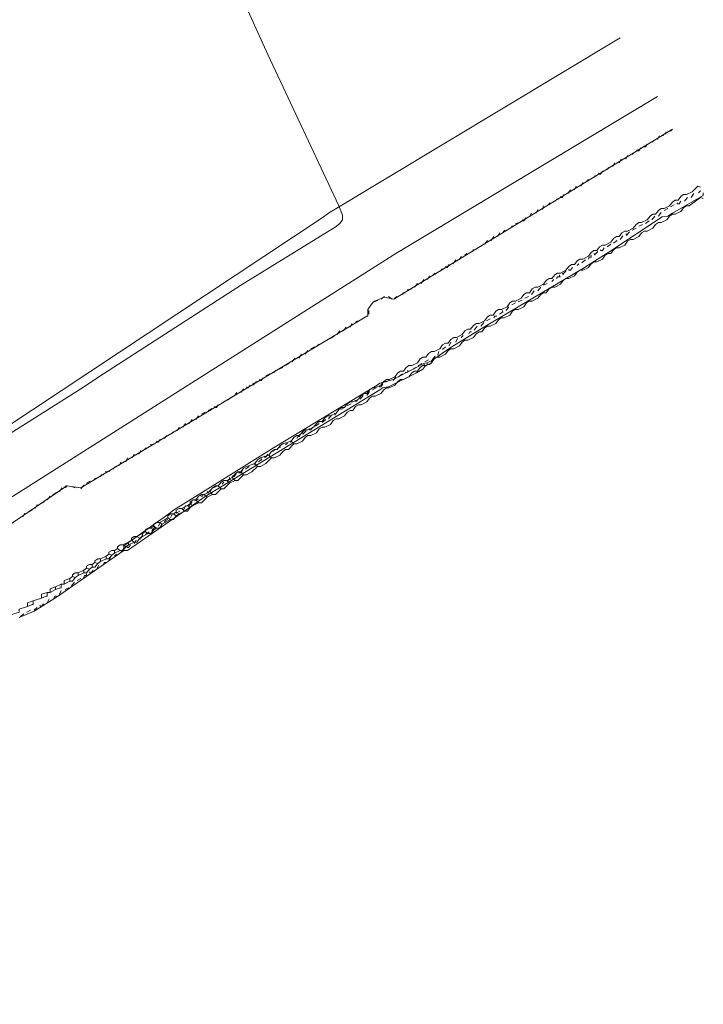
# Model space of a CAD drawing. Extents: x 100132 to 103276, y 406587 to 407552.
# Tile 4 of 5: x 102042 to 102147, y 407086 to 407237. Entities that reach past the tile are written whole.
import ezdxf

# ---------------------------------------------------------------- set-up
doc = ezdxf.new("R2010")
doc.units = 0
for name, color, linetype, lineweight in [('B-OI-KL-DATA_BT NEDERLAND_0000566275_VECT_15O058071-G', 90, 'KL-DATA-N', 18), ('B-OI-KL-DATA_PRORAIL_0000596202_VECT_15O058071-G', 90, 'KL-DATA-N', 18), ('B-OI-KL-ET_MS_ENEXIS_0000729946_VECT_15O058071-G', 10, 'KL-MS-N', 18), ('B-OI-KL-ET_MS_PRORAIL_0000596202_VECT_15O058071-G', 10, 'KL-MS-N', 18), ('B-OI-KL-OVERIG_PRORAIL_0000596202_VECT_15O058071-G', 8, 'Continuous', 18), ('B-OI-KL-WATER_BW_0000551269_VECT_15O058071-G', 170, 'KL-WATER-N', 18)]:
    doc.layers.add(name, color=color, linetype=linetype, lineweight=lineweight)
doc.styles.get("Standard").update_dxf_attribs({"font": 'NLCS-ISO.ttf'})
doc.linetypes.add('KL-DATA-N', pattern='A,4,-1,[101,NLCS.shx,S=0.5,R=0,X=0,Y=0],-1,4,-1,["D",Standard,S=1,R=0,X=-0.25,Y=-0.5],-1.5', length=12.5)
doc.linetypes.add('KL-MS-N', pattern='A,4,-1,[103,NLCS.shx,S=0.75,R=0,X=0,Y=0],-1,4,-1,["M",Standard,S=1,R=0,X=0,Y=-0.5],-2', length=13)
doc.linetypes.add('KL-WATER-N', pattern='A,7,-0.5,[168,NLCS.shx,S=0.75,R=0,X=0.75,Y=0],-2', length=9.5)

msp = doc.modelspace()

# ---------------------------------------------------------------- linework, layer by layer
at = {"layer": 'B-OI-KL-DATA_BT NEDERLAND_0000566275_VECT_15O058071-G', "flags": 128}
for points in [[(102146.21, 407211.36), (102145.79, 407211.5), (102144.93, 407210.64), (102144.07, 407210.21), (102143.64, 407210.21), (102143.21, 407209.93), (102142.79, 407209.36), (102142.36, 407209.36), (102141.93, 407209.07), (102141.5, 407208.5), (102140.64, 407208.07), (102140.21, 407208.07), (102139.79, 407207.79), (102139.36, 407207.21), (102138.93, 407207.21), (102138.5, 407206.93), (102138.07, 407206.36), (102137.21, 407205.93), (102136.79, 407205.93), (102136.36, 407205.64), (102135.93, 407205.07), (102135.07, 407204.64), (102134.64, 407204.64), (102134.21, 407204.36), (102133.79, 407203.79), (102133.36, 407203.79), (102132.93, 407203.5), (102132.5, 407202.93), (102131.64, 407202.5), (102131.21, 407202.5), (102130.79, 407202.21), (102130.36, 407201.64), (102129.93, 407201.64), (102129.5, 407201.36), (102129.07, 407200.79), (102128.21, 407200.36), (102127.79, 407200.36), (102127.36, 407200.07), (102126.93, 407199.5), (102126.5, 407199.5), (102126.07, 407199.21), (102125.64, 407198.64), (102124.79, 407198.21), (102124.36, 407198.21), (102123.93, 407197.93), (102123.5, 407197.36), (102123.07, 407197.36), (102122.64, 407197.07), (102122.21, 407196.5), (102121.36, 407196.07), (102120.93, 407196.07), (102120.5, 407195.79), (102120.07, 407195.21), (102119.64, 407195.21), (102119.21, 407194.93), (102118.79, 407194.36), (102117.93, 407193.93), (102117.5, 407193.93), (102117.07, 407193.64), (102116.64, 407193.07), (102115.79, 407192.64), (102115.36, 407192.64), (102114.93, 407192.36), (102114.5, 407191.79), (102114.07, 407191.79), (102113.64, 407191.5), (102113.21, 407190.93), (102112.36, 407190.5), (102111.93, 407190.5), (102111.5, 407190.21), (102111.07, 407189.64), (102110.64, 407189.64), (102110.21, 407189.36), (102109.79, 407188.79), (102108.93, 407188.36), (102108.5, 407188.36), (102108.07, 407188.07), (102107.64, 407187.5), (102107.21, 407187.5), (102106.79, 407187.21), (102106.36, 407186.64), (102105.5, 407186.21), (102105.07, 407186.21), (102104.64, 407185.93), (102104.21, 407185.36), (102103.79, 407185.36), (102103.36, 407185.07), (102102.93, 407184.5), (102102.07, 407184.07), (102101.64, 407184.07), (102101.21, 407183.79), (102100.79, 407183.21), (102100.36, 407183.21), (102099.93, 407182.93), (102099.5, 407182.36), (102098.64, 407181.93), (102098.21, 407181.93), (102097.79, 407181.64), (102097.36, 407181.07), (102096.5, 407180.64), (102096.07, 407180.64), (102095.64, 407180.36), (102095.21, 407179.79), (102094.79, 407179.79), (102094.36, 407179.5), (102093.93, 407178.93), (102093.07, 407178.5), (102092.64, 407178.5), (102092.21, 407178.21), (102091.79, 407177.64), (102091.36, 407177.64), (102090.93, 407177.36), (102090.5, 407176.79), (102089.64, 407176.36), (102089.21, 407176.36), (102088.79, 407176.07), (102088.36, 407175.5), (102087.93, 407175.5), (102087.5, 407175.21), (102087.07, 407174.64), (102086.21, 407174.21), (102085.79, 407174.21), (102085.36, 407173.93), (102084.93, 407173.36), (102084.5, 407173.36), (102084.07, 407173.07), (102083.64, 407172.5)], [(102146.64, 407209.64), (102146.21, 407209.79), (102144.5, 407208.5), (102144.07, 407208.5), (102143.64, 407208.21), (102143.21, 407207.64), (102142.36, 407207.21), (102141.93, 407207.21), (102141.5, 407206.93), (102141.07, 407206.36), (102140.21, 407205.93), (102139.79, 407205.93), (102139.36, 407205.64), (102138.93, 407205.07), (102138.07, 407204.64), (102137.64, 407204.64), (102137.21, 407204.36), (102136.79, 407203.79), (102135.93, 407203.36), (102135.5, 407203.36), (102135.07, 407203.07), (102134.64, 407202.5), (102133.79, 407202.07), (102133.36, 407202.07), (102132.93, 407201.79), (102132.5, 407201.21), (102132.07, 407201.21), (102131.64, 407200.93), (102131.21, 407200.36), (102130.36, 407199.93), (102129.93, 407199.93), (102129.5, 407199.64), (102129.07, 407199.07), (102128.21, 407198.64), (102127.79, 407198.64), (102127.36, 407198.36), (102126.93, 407197.79), (102126.07, 407197.36), (102125.64, 407197.36), (102125.21, 407197.07), (102124.79, 407196.5), (102123.93, 407196.07), (102123.5, 407196.07), (102123.07, 407195.79), (102122.64, 407195.21), (102122.21, 407195.21), (102121.79, 407194.93), (102121.36, 407194.36), (102120.5, 407193.93), (102120.07, 407193.93), (102119.64, 407193.64), (102119.21, 407193.07), (102118.36, 407192.64), (102117.93, 407192.64), (102117.5, 407192.36), (102117.07, 407191.79), (102116.21, 407191.36), (102115.79, 407191.36), (102115.36, 407191.07), (102114.93, 407190.5), (102114.07, 407190.07), (102113.64, 407190.07), (102113.21, 407189.79), (102112.79, 407189.21), (102112.36, 407189.21), (102111.93, 407188.93), (102111.5, 407188.36), (102110.64, 407187.93), (102110.21, 407187.93), (102109.79, 407187.64), (102109.36, 407187.07), (102108.5, 407186.64), (102108.07, 407186.64), (102107.64, 407186.36), (102107.21, 407185.79), (102106.36, 407185.36), (102105.93, 407185.36), (102105.5, 407185.07), (102105.07, 407184.5), (102104.21, 407184.07), (102103.79, 407184.07), (102103.36, 407183.79), (102102.93, 407183.21), (102102.5, 407183.21), (102102.07, 407182.93), (102101.64, 407182.36), (102100.79, 407181.93), (102100.36, 407181.93), (102099.93, 407181.64), (102099.5, 407181.07), (102098.64, 407180.64), (102098.21, 407180.64), (102097.79, 407180.36), (102097.36, 407179.79), (102096.5, 407179.36), (102096.07, 407179.36), (102095.64, 407179.07), (102095.21, 407178.5), (102094.36, 407178.07), (102093.93, 407178.07), (102093.5, 407177.79), (102093.07, 407177.21), (102092.64, 407177.21), (102092.21, 407176.93), (102091.79, 407176.36), (102090.93, 407175.93), (102090.5, 407175.93), (102090.07, 407175.64), (102089.64, 407175.07), (102088.79, 407174.64), (102088.36, 407174.64), (102087.93, 407174.36), (102087.5, 407173.79), (102086.64, 407173.36), (102086.21, 407173.36), (102085.79, 407173.07), (102085.36, 407172.5), (102084.5, 407172.07), (102084.07, 407172.07)], [(102083.64, 407172.5), (102082.36, 407172.07), (102081.93, 407171.79), (102081.5, 407171.21), (102081.07, 407171.21), (102080.64, 407170.93), (102080.21, 407170.36)], [(102084.07, 407172.07), (102083.21, 407171.21), (102082.79, 407171.21), (102082.36, 407170.93), (102081.93, 407170.36), (102081.07, 407169.93), (102080.64, 407169.93)], [(102083.64, 407172.5), (102084.07, 407172.07)], [(102078.07, 407169.07), (102076.79, 407168.64), (102076.36, 407168.36), (102075.93, 407167.79)], [(102080.21, 407170.36), (102078.93, 407169.93), (102078.5, 407169.64), (102078.07, 407169.07)], [(102078.07, 407169.07), (102078.5, 407168.64)], [(102080.64, 407169.93), (102079.79, 407169.07), (102078.93, 407168.64), (102078.5, 407168.64)], [(102080.21, 407170.36), (102080.64, 407169.93)], [(102075.93, 407167.79), (102075.5, 407167.79), (102075.07, 407167.5), (102074.64, 407166.93)], [(102075.93, 407167.79), (102076.36, 407167.36)], [(102078.5, 407168.64), (102077.64, 407167.79), (102076.79, 407167.36), (102076.36, 407167.36)], [(102073.79, 407166.5), (102073.36, 407166.5), (102072.93, 407166.21), (102072.5, 407165.64)], [(102074.21, 407166.07), (102073.36, 407165.21), (102072.93, 407165.21)], [(102074.64, 407166.93), (102073.79, 407166.5)], [(102073.79, 407166.5), (102074.21, 407166.07)], [(102075.07, 407166.5), (102074.21, 407166.07)], [(102074.64, 407166.93), (102075.07, 407166.5)], [(102076.36, 407167.36), (102075.5, 407166.5), (102075.07, 407166.5)], [(102071.21, 407164.79), (102070.36, 407164.36)], [(102072.5, 407165.64), (102072.07, 407165.64), (102071.64, 407165.36), (102071.21, 407164.79)], [(102071.21, 407164.79), (102071.64, 407164.36)], [(102072.93, 407165.21), (102072.07, 407164.36), (102071.64, 407164.36)], [(102072.5, 407165.64), (102072.93, 407165.21)], [(102069.07, 407163.5), (102068.64, 407163.5), (102068.21, 407163.21), (102068.21, 407162.93)], [(102069.5, 407163.07), (102068.64, 407162.64)], [(102070.36, 407164.36), (102069.93, 407164.36), (102069.5, 407164.07), (102069.07, 407163.5)], [(102069.07, 407163.5), (102069.5, 407163.07)], [(102070.79, 407163.93), (102069.93, 407163.07), (102069.5, 407163.07)], [(102070.36, 407164.36), (102070.79, 407163.93)], [(102071.64, 407164.36), (102070.79, 407163.93)], [(102066.07, 407161.64), (102065.64, 407161.36)], [(102066.93, 407162.21), (102066.5, 407162.21), (102066.07, 407161.93), (102066.07, 407161.64)], [(102066.07, 407161.64), (102066.5, 407161.36)], [(102067.36, 407161.79), (102066.5, 407161.36)], [(102067.79, 407162.64), (102066.93, 407162.21)], [(102066.93, 407162.21), (102067.36, 407161.79)], [(102068.21, 407162.36), (102067.79, 407161.79), (102067.36, 407161.79)], [(102068.21, 407162.93), (102067.79, 407162.64)], [(102067.79, 407162.64), (102068.21, 407162.36)], [(102068.21, 407162.93), (102068.64, 407162.64)], [(102068.64, 407162.64), (102068.21, 407162.36)], [(102063.5, 407160.07), (102063.07, 407160.07), (102062.64, 407159.79), (102062.64, 407159.5)], [(102064.36, 407160.5), (102063.5, 407160.07)], [(102063.5, 407160.07), (102063.93, 407159.79)], [(102064.36, 407160.07), (102063.93, 407159.79)], [(102064.79, 407160.79), (102064.36, 407160.5)], [(102064.36, 407160.5), (102064.36, 407160.07)], [(102065.21, 407160.5), (102064.36, 407160.07)], [(102065.64, 407161.36), (102065.21, 407161.36), (102064.79, 407161.07), (102064.79, 407160.79)], [(102064.79, 407160.79), (102065.21, 407160.5)], [(102066.07, 407161.07), (102065.64, 407160.5), (102065.21, 407160.5)], [(102065.64, 407161.36), (102066.07, 407161.07)], [(102066.5, 407161.36), (102066.07, 407161.07)], [(102061.36, 407158.64), (102060.93, 407158.36)], [(102062.21, 407159.21), (102061.79, 407159.21), (102061.36, 407158.93), (102061.36, 407158.64)], [(102061.36, 407158.64), (102061.79, 407158.36)], [(102062.64, 407158.93), (102062.21, 407158.36), (102061.79, 407158.36)], [(102062.64, 407159.5), (102062.21, 407159.21)], [(102062.21, 407159.21), (102062.64, 407158.93)], [(102062.64, 407159.5), (102063.07, 407159.21)], [(102063.07, 407159.21), (102062.64, 407158.93)], [(102063.93, 407159.79), (102063.5, 407159.21), (102063.07, 407159.21)], [(102058.79, 407157.07), (102057.93, 407156.64)], [(102059.21, 407157.36), (102058.79, 407157.07)], [(102058.79, 407157.07), (102058.79, 407156.64)], [(102059.64, 407157.07), (102058.79, 407156.64)], [(102060.07, 407157.93), (102059.64, 407157.93), (102059.21, 407157.64), (102059.21, 407157.36)], [(102059.21, 407157.36), (102059.64, 407157.07)], [(102060.5, 407157.64), (102060.07, 407157.07), (102059.64, 407157.07)], [(102060.93, 407158.36), (102060.07, 407157.93)], [(102060.07, 407157.93), (102060.5, 407157.64)], [(102060.93, 407157.93), (102060.5, 407157.64)], [(102060.93, 407158.36), (102060.93, 407157.93)], [(102061.79, 407158.36), (102060.93, 407157.93)], [(102056.64, 407155.79), (102056.21, 407155.79), (102055.79, 407155.5), (102055.79, 407155.21)], [(102057.07, 407156.07), (102056.64, 407155.79)], [(102056.64, 407155.79), (102056.64, 407155.36)], [(102057.5, 407155.79), (102056.64, 407155.36)], [(102057.93, 407156.64), (102057.5, 407156.64), (102057.07, 407156.36), (102057.07, 407156.07)], [(102057.07, 407156.07), (102057.5, 407155.79)], [(102058.36, 407156.36), (102057.93, 407155.79), (102057.5, 407155.79)], [(102057.93, 407156.64), (102058.36, 407156.36)], [(102058.79, 407156.64), (102058.36, 407156.36)], [(102053.64, 407153.93), (102053.21, 407153.64)], [(102054.5, 407154.5), (102054.07, 407154.5), (102053.64, 407154.21), (102053.64, 407153.93)], [(102053.64, 407153.93), (102054.07, 407153.79)], [(102054.5, 407154.07), (102054.07, 407153.79)], [(102055.36, 407154.93), (102054.5, 407154.5)], [(102054.5, 407154.5), (102054.5, 407154.07)], [(102055.36, 407154.5), (102054.5, 407154.07)], [(102055.79, 407155.21), (102055.36, 407154.93)], [(102056.21, 407155.07), (102055.79, 407154.5), (102055.36, 407154.5)], [(102055.36, 407154.93), (102055.36, 407154.5)], [(102055.79, 407155.21), (102056.21, 407155.07)], [(102056.64, 407155.36), (102056.21, 407155.07)], [(102051.93, 407152.79), (102051.07, 407152.36)], [(102052.36, 407153.07), (102051.93, 407152.79)], [(102052.79, 407152.93), (102052.36, 407152.36), (102051.93, 407152.36)], [(102051.93, 407152.79), (102051.93, 407152.36)], [(102053.21, 407153.64), (102052.79, 407153.64), (102052.36, 407153.36), (102052.36, 407153.07)], [(102052.36, 407153.07), (102052.79, 407152.93)], [(102053.21, 407153.21), (102052.79, 407152.93)], [(102054.07, 407153.79), (102053.64, 407153.21), (102053.21, 407153.21)], [(102053.21, 407153.64), (102053.21, 407153.21)], [(102049.79, 407151.5), (102048.93, 407151.21), (102048.93, 407150.64)], [(102049.79, 407151.07), (102048.93, 407150.64)], [(102050.21, 407151.79), (102049.79, 407151.5)], [(102050.64, 407151.64), (102050.21, 407151.07), (102049.79, 407151.07)], [(102049.79, 407151.5), (102049.79, 407151.07)], [(102051.07, 407152.36), (102050.64, 407152.36), (102050.21, 407152.07), (102050.21, 407151.79)], [(102050.21, 407151.79), (102050.64, 407151.64)], [(102051.07, 407151.93), (102050.64, 407151.64)], [(102051.07, 407152.36), (102051.07, 407151.93)], [(102051.93, 407152.36), (102051.07, 407151.93)], [(102047.64, 407150.21), (102046.79, 407149.93), (102046.79, 407149.36)], [(102047.64, 407149.79), (102046.79, 407149.36)], [(102048.5, 407150.64), (102047.64, 407150.21)], [(102048.5, 407150.64), (102048.5, 407150.07), (102048.36, 407150.07), (102047.64, 407149.79)], [(102047.64, 407150.21), (102047.64, 407149.79)], [(102048.5, 407150.64), (102048.93, 407150.64)], [(102044.21, 407148.07), (102043.36, 407147.79), (102043.36, 407147.21)], [(102044.21, 407148.07), (102044.21, 407147.5), (102044.07, 407147.5), (102043.36, 407147.21)], [(102045.5, 407148.5), (102044.21, 407148.07)], [(102046.36, 407149.36), (102045.5, 407149.07), (102045.5, 407148.5)], [(102046.36, 407149.36), (102046.36, 407148.79), (102046.21, 407148.79), (102045.5, 407148.5)], [(102046.36, 407149.36), (102046.79, 407149.36)], [(102043.36, 407147.21), (102042.07, 407146.79), (102042.07, 407146.36), (102040.79, 407145.93)]]:
    msp.add_lwpolyline(points, dxfattribs=at)
at = {"layer": 'B-OI-KL-DATA_PRORAIL_0000596202_VECT_15O058071-G', "flags": 128}
for points in [[(102105.07, 407184.79), (102107.93, 407186.79), (102113.36, 407190.07), (102128.07, 407198.79), (102132.36, 407201.5), (102140.36, 407206.79), (102141.21, 407206.93), (102141.93, 407207.36), (102146.64, 407210.07), (102146.64, 407210.5)], [(102103.93, 407184.36), (102099.21, 407181.93), (102097.21, 407181.36), (102096.79, 407181.07), (102080.93, 407171.5), (102072.79, 407166.36), (102065.64, 407161.93), (102064.93, 407161.36), (102058.07, 407156.5), (102058.07, 407155.79)], [(102104.36, 407184.5), (102103.93, 407184.36)], [(102103.93, 407184.36), (102104.07, 407183.93)], [(102104.5, 407184.21), (102104.07, 407183.93)], [(102105.07, 407184.79), (102104.36, 407184.5)], [(102104.36, 407184.5), (102104.5, 407184.21)], [(102105.07, 407184.79), (102105.07, 407184.5), (102104.79, 407184.21), (102104.5, 407184.21)], [(102104.07, 407183.93), (102103.79, 407183.5), (102102.79, 407182.93), (102098.5, 407180.79), (102097.64, 407180.64), (102097.21, 407180.36), (102070.36, 407163.93), (102068.93, 407162.93), (102058.64, 407155.79), (102058.07, 407155.79)], [(102058.07, 407155.79), (102047.79, 407148.64), (102044.36, 407146.5), (102042.07, 407145.5)]]:
    msp.add_lwpolyline(points, dxfattribs=at)
at = {"layer": 'B-OI-KL-ET_MS_ENEXIS_0000729946_VECT_15O058071-G', "flags": 128}
for points in [[(101939.93, 407096.64), (101939.93, 407098.36), (101939.79, 407098.93), (101936.64, 407103.5), (101936.5, 407103.93), (101936.36, 407104.93), (101936.5, 407105.5), (101936.79, 407106.07), (101937.64, 407106.93), (101959.5, 407121.5), (101981.93, 407135.79), (101987.07, 407139.21), (102013.21, 407156.36), (102051.5, 407180.5), (102054.93, 407182.79), (102076.21, 407196.5), (102090.36, 407205.21), (102091.07, 407205.79), (102091.5, 407206.36), (102091.5, 407207.07), (102090.93, 407208.5), (102080.07, 407231.64), (102059.93, 407276.07), (102054.21, 407288.21), (102026.64, 407348.64), (102026.07, 407349.64), (102025.64, 407350.07)], [(101939.93, 407096.64), (101940.36, 407096.64), (101940.64, 407096.93), (101943.21, 407100.07), (101944.07, 407100.93), (101947.07, 407103.21), (101954.07, 407107.93), (101973.21, 407120.5), (101986.93, 407128.93), (101991.07, 407131.64), (102014.93, 407147.5), (102099.64, 407201.21), (102139.64, 407225.21)]]:
    msp.add_lwpolyline(points, dxfattribs=at)
at = {"layer": 'B-OI-KL-ET_MS_PRORAIL_0000596202_VECT_15O058071-G', "flags": 128}
msp.add_lwpolyline([(102141.93, 407220.21), (102099.36, 407194.21), (102097.93, 407194.5), (102096.36, 407193.93), (102096.07, 407193.64), (102095.36, 407192.64), (102095.36, 407191.64), (102095.21, 407191.64), (102051.5, 407165.36), (102049.36, 407165.64), (102035.21, 407156.07), (102033.93, 407155.07), (102033.36, 407154.21), (102033.07, 407154.07), (102020.36, 407145.36), (102014.21, 407141.36), (102011.36, 407139.64), (102010.07, 407138.64), (101979.07, 407115.93), (101937.93, 407086.36)], dxfattribs=at)
at = {"layer": 'B-OI-KL-OVERIG_PRORAIL_0000596202_VECT_15O058071-G', "flags": 128}
for points in [[(102141.93, 407220.21), (102141.64, 407219.93)], [(102139.93, 407219.21), (102139.64, 407218.64)], [(102140.93, 407219.79), (102140.93, 407219.5), (102140.64, 407219.5), (102140.5, 407219.21)], [(102137.07, 407217.36), (102136.79, 407216.93), (102136.64, 407216.93), (102136.5, 407217.07)], [(102138.07, 407217.93), (102137.79, 407217.5), (102137.64, 407217.5), (102137.5, 407217.64)], [(102138.79, 407218.21), (102139.07, 407218.5)], [(102135.07, 407216.21), (102134.79, 407215.64)], [(102136.07, 407216.64), (102135.79, 407216.36)], [(102131.93, 407214.07), (102132.21, 407214.36)], [(102133.07, 407215.07), (102132.79, 407214.5)], [(102134.07, 407215.64), (102133.79, 407215.07)], [(102130.36, 407213.07), (102130.07, 407213.07), (102129.93, 407212.79)], [(102131.21, 407213.79), (102130.93, 407213.36), (102130.79, 407213.36), (102130.64, 407213.5)], [(102127.21, 407211.5), (102126.93, 407210.93)], [(102128.21, 407212.07), (102127.93, 407211.5)], [(102129.07, 407212.5), (102128.79, 407212.21)], [(102125.36, 407210.21), (102125.07, 407209.79), (102124.93, 407209.79), (102124.79, 407209.93)], [(102126.36, 407210.93), (102125.93, 407210.36)], [(102144.21, 407209.79), (102143.79, 407209.21)], [(102145.21, 407210.36), (102144.79, 407209.79)], [(102145.93, 407210.5), (102146.21, 407210.79)], [(102122.21, 407208.5), (102122.07, 407207.93)], [(102123.21, 407208.93), (102122.93, 407208.64)], [(102124.5, 407209.5), (102124.21, 407209.5), (102124.07, 407209.21)], [(102142.21, 407208.64), (102141.64, 407208.36)], [(102143.21, 407209.21), (102142.93, 407208.79), (102142.64, 407208.79), (102142.64, 407208.93)], [(102119.5, 407206.64), (102119.21, 407206.21), (102119.07, 407206.21), (102118.93, 407206.36)], [(102120.36, 407207.36), (102120.07, 407206.79)], [(102121.36, 407207.93), (102121.07, 407207.36)], [(102139.21, 407206.93), (102138.79, 407206.36)], [(102140.21, 407207.5), (102139.79, 407206.93)], [(102141.21, 407208.07), (102140.64, 407207.79)], [(102117.64, 407205.36), (102117.36, 407205.36), (102117.21, 407205.07)], [(102118.64, 407205.93), (102117.93, 407205.79)], [(102137.36, 407205.64), (102136.79, 407205.36)], [(102138.36, 407206.21), (102137.79, 407205.79)], [(102114.64, 407203.79), (102114.21, 407203.21)], [(102115.5, 407204.36), (102115.21, 407203.79)], [(102116.36, 407204.79), (102116.07, 407204.5)], [(102134.36, 407203.93), (102133.93, 407203.36)], [(102134.93, 407204.07), (102134.79, 407204.21)], [(102134.93, 407204.07), (102135.36, 407204.5)], [(102134.93, 407204.07), (102134.93, 407203.93)], [(102136.36, 407205.07), (102135.79, 407204.79)], [(102112.79, 407202.36), (102112.21, 407202.07)], [(102113.64, 407203.21), (102113.21, 407202.64)], [(102132.5, 407202.64), (102131.93, 407202.21)], [(102133.5, 407203.21), (102132.93, 407202.79)], [(102109.64, 407200.79), (102109.36, 407200.21)], [(102110.5, 407201.21), (102110.21, 407200.93)], [(102111.79, 407201.79), (102111.5, 407201.79), (102111.36, 407201.5)], [(102129.5, 407200.93), (102129.5, 407200.64), (102129.21, 407200.64), (102129.07, 407200.36)], [(102130.07, 407201.07), (102129.93, 407201.21)], [(102130.07, 407201.07), (102130.5, 407201.5)], [(102130.07, 407201.07), (102130.07, 407200.93)], [(102131.5, 407202.07), (102131.21, 407201.64), (102130.93, 407201.64), (102130.93, 407201.79)], [(102107.79, 407199.5), (102107.5, 407199.07), (102107.36, 407199.07), (102107.21, 407199.21)], [(102108.79, 407200.21), (102108.36, 407199.64)], [(102127.36, 407199.36), (102127.64, 407199.64)], [(102128.64, 407200.21), (102128.07, 407199.79)], [(102104.79, 407197.79), (102104.5, 407197.21)], [(102105.64, 407198.21), (102105.36, 407197.93)], [(102106.93, 407198.79), (102106.64, 407198.79), (102106.5, 407198.5)], [(102124.64, 407197.64), (102124.36, 407197.64), (102124.21, 407197.36)], [(102124.64, 407197.64), (102124.64, 407197.93)], [(102124.64, 407197.64), (102124.79, 407197.64)], [(102125.21, 407198.07), (102125.07, 407198.21)], [(102125.21, 407198.07), (102125.64, 407198.5)], [(102125.21, 407198.07), (102125.21, 407197.93)], [(102126.64, 407199.07), (102126.36, 407198.64), (102126.07, 407198.64), (102126.07, 407198.79)], [(102102.93, 407196.64), (102102.5, 407196.07)], [(102103.93, 407197.21), (102103.5, 407196.64)], [(102121.79, 407196.07), (102121.36, 407195.5)], [(102122.79, 407196.64), (102122.21, 407196.36)], [(102123.5, 407196.93), (102123.79, 407197.21)], [(102097.93, 407194.64), (102097.36, 407194.21)], [(102098.5, 407194.64), (102099.07, 407194.21)], [(102099.79, 407194.64), (102099.5, 407194.36)], [(102101.07, 407195.21), (102100.79, 407195.21), (102100.64, 407194.93)], [(102102.07, 407195.79), (102101.36, 407195.64)], [(102119.93, 407194.64), (102119.36, 407194.36)], [(102120.79, 407195.5), (102120.36, 407194.93)], [(102095.93, 407193.5), (102095.64, 407192.93)], [(102096.93, 407194.07), (102096.36, 407193.79)], [(102116.93, 407193.07), (102116.5, 407192.5)], [(102117.93, 407193.64), (102117.36, 407193.36)], [(102118.93, 407194.07), (102118.36, 407193.79)], [(102095.5, 407192.5), (102095.5, 407191.93)], [(102115.07, 407191.64), (102114.79, 407191.64), (102114.64, 407191.36)], [(102115.93, 407192.21), (102115.5, 407191.93)], [(102115.93, 407192.21), (102115.93, 407192.5)], [(102115.93, 407192.21), (102116.07, 407192.21)], [(102092.93, 407190.5), (102092.64, 407189.93)], [(102093.79, 407190.93), (102093.5, 407190.64)], [(102095.07, 407191.5), (102094.5, 407191.21)], [(102112.07, 407190.07), (102111.64, 407189.5)], [(102113.07, 407190.64), (102112.64, 407190.07)], [(102114.07, 407191.21), (102113.5, 407190.93)], [(102091.07, 407189.36), (102090.64, 407188.79)], [(102092.07, 407189.93), (102091.64, 407189.36)], [(102109.93, 407188.64), (102109.64, 407188.36)], [(102111.21, 407189.21), (102110.93, 407189.21), (102110.79, 407188.93)], [(102087.93, 407187.36), (102087.64, 407187.07)], [(102089.21, 407187.93), (102088.64, 407187.64)], [(102090.21, 407188.5), (102089.64, 407188.21)], [(102108.07, 407187.64), (102107.79, 407187.07)], [(102109.07, 407188.21), (102108.79, 407187.64)], [(102085.21, 407185.79), (102084.79, 407185.21)], [(102086.21, 407186.36), (102085.79, 407185.79)], [(102087.21, 407186.93), (102086.64, 407186.64)], [(102106.21, 407186.21), (102106.07, 407185.64)], [(102107.21, 407186.93), (102106.79, 407186.5)], [(102083.36, 407184.36), (102082.79, 407184.07)], [(102084.21, 407185.21), (102083.79, 407184.64)], [(102103.64, 407184.36), (102103.07, 407184.07)], [(102104.64, 407184.93), (102104.07, 407184.64)], [(102105.64, 407185.5), (102105.21, 407184.93)], [(102080.36, 407182.79), (102079.79, 407182.5)], [(102081.36, 407183.36), (102080.93, 407182.93)], [(102082.36, 407183.79), (102081.79, 407183.5)], [(102100.64, 407182.79), (102100.07, 407182.36)], [(102101.5, 407183.36), (102101.5, 407183.07), (102101.21, 407182.93), (102101.07, 407183.07)], [(102102.36, 407183.5), (102102.64, 407183.79)], [(102077.07, 407180.64), (102077.36, 407181.07)], [(102077.93, 407181.21), (102077.79, 407181.36)], [(102077.93, 407181.21), (102078.36, 407181.64)], [(102077.93, 407181.21), (102077.93, 407181.07)], [(102079.36, 407182.21), (102079.07, 407181.79), (102078.79, 407181.79), (102078.79, 407181.93)], [(102097.64, 407181.21), (102097.36, 407180.79), (102097.21, 407180.79), (102097.07, 407180.93)], [(102098.64, 407181.79), (102098.07, 407181.5)], [(102099.64, 407182.36), (102099.21, 407181.79)], [(102075.36, 407179.93), (102074.93, 407179.36)], [(102076.36, 407180.5), (102075.93, 407179.93)], [(102076.93, 407180.64), (102076.79, 407180.79)], [(102076.93, 407180.64), (102077.07, 407180.64)], [(102076.93, 407180.64), (102077.07, 407180.64)], [(102095.64, 407180.07), (102095.21, 407179.5)], [(102096.64, 407180.64), (102096.07, 407180.36)], [(102072.5, 407178.07), (102072.21, 407177.64), (102072.07, 407177.64), (102071.93, 407177.79)], [(102073.21, 407178.36), (102073.5, 407178.64)], [(102074.5, 407179.21), (102073.93, 407178.79)], [(102092.79, 407178.21), (102092.21, 407177.93)], [(102093.5, 407178.5), (102093.79, 407178.79)], [(102094.64, 407179.5), (102094.21, 407178.93)], [(102070.5, 407176.93), (102069.93, 407176.64)], [(102071.5, 407177.5), (102070.93, 407177.21)], [(102089.79, 407176.5), (102089.36, 407175.93)], [(102090.36, 407176.64), (102090.21, 407176.79)], [(102090.36, 407176.64), (102090.79, 407177.07)], [(102090.36, 407176.64), (102090.36, 407176.5)], [(102091.79, 407177.64), (102091.21, 407177.36)], [(102067.5, 407175.21), (102067.07, 407174.64)], [(102068.5, 407175.79), (102068.07, 407175.21)], [(102069.5, 407176.36), (102069.07, 407175.79)], [(102087.93, 407175.21), (102087.36, 407174.79)], [(102088.93, 407175.79), (102088.36, 407175.36)], [(102065.36, 407173.64), (102065.64, 407173.93)], [(102066.5, 407174.64), (102066.21, 407174.07)], [(102084.93, 407173.5), (102084.93, 407173.21), (102084.64, 407173.21), (102084.5, 407172.93)], [(102085.5, 407173.64), (102085.36, 407173.79)], [(102085.5, 407173.64), (102085.93, 407174.07)], [(102085.5, 407173.64), (102085.5, 407173.5)], [(102086.93, 407174.64), (102086.64, 407174.21), (102086.5, 407174.21), (102086.36, 407174.36)], [(102062.79, 407172.07), (102062.07, 407171.93)], [(102063.64, 407172.79), (102063.36, 407172.36), (102063.21, 407172.36), (102063.07, 407172.5)], [(102064.64, 407173.36), (102064.21, 407172.93)], [(102082.79, 407171.93), (102083.07, 407172.21)], [(102083.93, 407172.93), (102083.5, 407172.36)], [(102059.64, 407170.5), (102059.36, 407169.93)], [(102060.64, 407171.07), (102060.36, 407170.5)], [(102061.5, 407171.5), (102061.21, 407171.21)], [(102079.79, 407170.07), (102080.07, 407170.5)], [(102081.07, 407171.07), (102080.5, 407170.79)], [(102082.07, 407171.64), (102081.5, 407171.36)], [(102057.64, 407169.36), (102057.36, 407168.79)], [(102058.64, 407169.93), (102058.36, 407169.36)], [(102077.93, 407168.93), (102078.21, 407169.21)], [(102079.07, 407169.64), (102078.64, 407169.36)], [(102079.07, 407169.64), (102079.07, 407169.93)], [(102079.07, 407169.64), (102079.21, 407169.64)], [(102079.64, 407170.07), (102079.5, 407170.21)], [(102079.64, 407170.07), (102079.79, 407170.07)], [(102079.64, 407170.07), (102079.79, 407170.07)], [(102055.93, 407167.93), (102055.21, 407167.79)], [(102056.79, 407168.64), (102056.36, 407168.21)], [(102074.93, 407167.07), (102075.21, 407167.5)], [(102076.21, 407168.07), (102075.93, 407167.64), (102075.64, 407167.64), (102075.64, 407167.79)], [(102077.21, 407168.64), (102076.64, 407168.21)], [(102052.93, 407166.36), (102052.36, 407166.07)], [(102053.93, 407166.79), (102053.64, 407166.79), (102053.5, 407166.5)], [(102054.93, 407167.36), (102054.64, 407167.36), (102054.5, 407167.07)], [(102073.07, 407165.93), (102073.36, 407166.21)], [(102074.21, 407166.64), (102073.79, 407166.36)], [(102074.21, 407166.64), (102074.21, 407166.93)], [(102074.21, 407166.64), (102074.36, 407166.64)], [(102074.79, 407167.07), (102074.64, 407167.21)], [(102074.79, 407167.07), (102074.93, 407167.07)], [(102074.79, 407167.07), (102074.93, 407167.07)], [(102047.79, 407164.64), (102047.21, 407164.36)], [(102048.64, 407165.36), (102048.21, 407164.79)], [(102049.21, 407165.5), (102049.07, 407165.64)], [(102049.21, 407165.5), (102049.5, 407165.64)], [(102049.21, 407165.5), (102049.21, 407165.36)], [(102050.21, 407165.5), (102050.64, 407165.36)], [(102051.93, 407165.79), (102051.5, 407165.21)], [(102070.93, 407164.64), (102070.79, 407164.79)], [(102070.93, 407164.64), (102071.36, 407165.07)], [(102070.93, 407164.64), (102070.93, 407164.5)], [(102072.36, 407165.64), (102071.79, 407165.36)], [(102045.93, 407163.21), (102045.36, 407162.93)], [(102046.79, 407164.07), (102046.36, 407163.5)], [(102068.5, 407163.21), (102068.07, 407162.64)], [(102069.5, 407163.64), (102068.93, 407163.36)], [(102069.93, 407164.07), (102069.79, 407164.21)], [(102069.93, 407164.07), (102070.07, 407164.07)], [(102069.93, 407164.07), (102070.07, 407164.07)], [(102070.21, 407164.36), (102070.07, 407164.07)], [(102070.21, 407164.36), (102070.36, 407164.36)], [(102070.21, 407164.36), (102070.36, 407164.36)], [(102070.36, 407164.36), (102070.5, 407164.21)], [(102042.93, 407161.5), (102042.64, 407160.93)], [(102044.07, 407161.93), (102043.5, 407161.64)], [(102044.79, 407162.79), (102044.5, 407162.21)], [(102066.64, 407161.79), (102066.07, 407161.5)], [(102067.5, 407162.64), (102067.21, 407162.07), (102067.07, 407162.07), (102066.93, 407162.21)], [(102063.64, 407160.07), (102063.36, 407159.5)], [(102064.79, 407160.5), (102064.21, 407160.21)], [(102065.5, 407161.36), (102065.21, 407160.79)], [(102061.93, 407158.64), (102061.36, 407158.21)], [(102062.79, 407159.36), (102062.36, 407158.79)], [(102059.93, 407157.36), (102059.64, 407156.79)], [(102060.93, 407158.07), (102060.5, 407157.5)], [(102058.07, 407156.07), (102057.64, 407155.5)], [(102059.07, 407156.64), (102058.79, 407156.21), (102058.64, 407156.21), (102058.5, 407156.36)], [(102055.36, 407153.93), (102055.07, 407153.93), (102054.93, 407153.64)], [(102056.07, 407154.79), (102055.79, 407154.21)], [(102056.93, 407155.21), (102056.64, 407154.93)], [(102053.36, 407152.79), (102053.07, 407152.36), (102052.93, 407152.36), (102052.79, 407152.5)], [(102054.21, 407153.5), (102053.93, 407152.93)], [(102050.5, 407150.93), (102050.07, 407150.36)], [(102051.5, 407151.5), (102050.93, 407151.21)], [(102052.36, 407152.21), (102052.36, 407151.93), (102052.07, 407151.93), (102051.93, 407151.64)], [(102048.5, 407149.64), (102048.21, 407149.07)], [(102049.64, 407150.07), (102049.07, 407149.79)], [(102046.64, 407148.36), (102046.36, 407147.79)], [(102047.79, 407148.79), (102047.5, 407148.79), (102047.36, 407148.5)], [(102043.79, 407146.64), (102043.21, 407146.36)], [(102044.79, 407147.07), (102044.36, 407146.64)], [(102045.79, 407147.64), (102045.5, 407147.21), (102045.36, 407147.21), (102045.21, 407147.36)], [(102042.79, 407146.07), (102042.21, 407145.64)]]:
    msp.add_lwpolyline(points, dxfattribs=at)
at = {"layer": 'B-OI-KL-WATER_BW_0000551269_VECT_15O058071-G', "flags": 128}
msp.add_lwpolyline([(102133.93, 407234.21), (102089.36, 407207.36), (102088.36, 407206.64), (101995.21, 407144.93), (101925.5, 407100.21), (101925.21, 407100.07)], dxfattribs=at)

doc.saveas('drawing.dxf')
